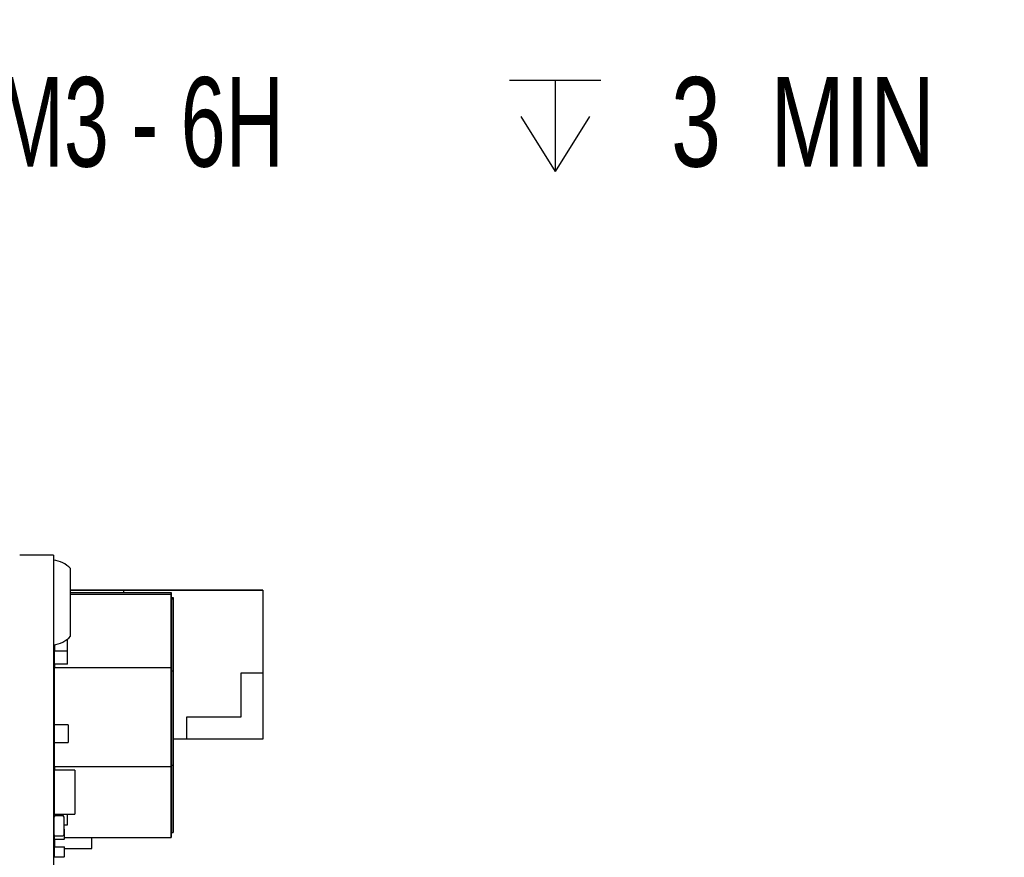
# Paper-space layout 'RJ45 body' of a CAD drawing. Header units: millimetres. Extents: x 5 to 274, y 4 to 211.
# Tile 8 of 21: x 133 to 162, y 117 to 142. Entities that reach past the tile are written whole.
import ezdxf

# ---------------------------------------------------------------- set-up
doc = ezdxf.new("R2010")
doc.units = ezdxf.units.MM
doc.layers.add('DIMENSIONS', color=8, linetype='Continuous')
doc.styles.add('SLDTEXTSTYLE0', font='TXT', dxfattribs={"width": 0.75})
doc.styles.add('SLDTEXTSTYLE3', font='TXT', dxfattribs={"width": 0.675})
doc.dimstyles.new('SLDDIMSTYLE9', dxfattribs={"dimtxt": 2.645833, "dimasz": 3.302, "dimexe": 0, "dimexo": 0.0625, "dimgap": 0.661458, "dimtad": 0, "dimtih": 1, "dimtoh": 1, "dimdec": 6, "dimrnd": 1e-09, "dimzin": 12, "dimdsep": 46, "dimtxsty": 'SLDTEXTSTYLE0', "dimsah": 1, "dimcen": 0, "dimadec": 0, "dimazin": 3, "dimtfac": 1, "dimtofl": 0, "dimtmove": 0, "dimatfit": 3, "dimfxl": 0, "dimfrac": 2, "dimtolj": 1, "dimtzin": 12, "dimarcsym": 0})

# ---------------------------------------------------------------- blocks, each defined once
blk = doc.blocks.new('SW_SYMBOL_HOLE_DEPTH')
at = {"layer": 'DIMENSIONS', "color": 0}
for p, q in [((0, 875), (800, 875)), ((400, 875), (400, 75)), ((100, 555), (400, 75)), ((700, 555), (400, 75))]:
    blk.add_line(p, q, dxfattribs=at)
blk = doc.blocks.new('_D_27')
at = {"layer": 'DIMENSIONS'}
for p, q in [((119.254, 145.023), (127.125, 139.192)), ((127.125, 139.192), (128.281, 139.192))]:
    blk.add_line(p, q, dxfattribs=at)
blk.add_solid([(119.254, 145.023), (121.605, 142.65), (122.21, 143.466)], dxfattribs=at)
at = {"layer": 'DIMENSIONS', "xscale": 0.003379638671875, "yscale": 0.003379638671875, "zscale": 0.003379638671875}
blk.add_blockref('SW_SYMBOL_HOLE_DEPTH', (147.018, 137.457), dxfattribs=at)
at = {"layer": 'DIMENSIONS', "attachment_point": 1}
for s, insert, char_height, style in [('4X M3 - 6H', (128.281, 140.501), 2.6458, 'SLDTEXTSTYLE3'), ('3', (151.794, 140.501), 2.646, 'SLDTEXTSTYLE0'), ('MIN', (154.724, 140.501), 2.6458, 'SLDTEXTSTYLE0')]:
    blk.add_mtext(s, dxfattribs=dict(at, insert=insert, char_height=char_height, style=style))

psp = doc.layouts.new('RJ45 body')

# ---------------------------------------------------------------- linework, layer by layer
at = {"color": 7, "linetype": 'Continuous', "lineweight": 25}
for p, q in [((133.5491738, 126.3718718), (132.5491738, 126.3718718)), ((133.5491738, 126.3718718), (133.5491738, 125.4718718)), ((134.0491738, 123.9718718), (134.0491738, 125.9718718)), ((133.5491738, 125.4718718), (133.5491738, 99.4718718)), ((135.6291765, 125.3323924), (134.0491738, 125.3323923)), ((134.0491738, 125.3323919), (135.6291765, 125.332392)), ((135.6291765, 125.322392), (134.0491738, 125.3223919)), ((134.0491738, 125.2675872), (137.0291793, 125.2675871)), ((134.0491738, 125.2162209), (137.0291792, 125.2162208)), ((139.7291765, 125.3323926), (135.6291765, 125.3323924)), ((135.6291765, 125.3323924), (135.6291765, 125.3323924)), ((135.6291765, 125.332392), (139.7291765, 125.3323921)), ((135.6291765, 125.2675871), (135.6291765, 125.332392)), ((135.6291765, 125.332392), (135.6291765, 125.332392)), ((137.0291792, 125.2162208), (137.029179, 123.0362658)), ((137.0291793, 125.2675871), (137.0291792, 125.2162208)), ((137.0291792, 125.0671636), (137.0291793, 125.1163705)), ((137.0291793, 123.1632317), (137.0291793, 125.2675871)), ((137.0291793, 125.1163705), (137.0791793, 125.1163705)), ((137.0791793, 125.1163705), (137.0791792, 125.0671636)), ((137.0791793, 123.1216121), (137.0791793, 125.1163705)), ((139.7291765, 125.3323921), (139.7291765, 125.3323926)), ((139.7291765, 125.3323921), (139.7291766, 122.8823921)), ((137.029179, 122.9555096), (137.0291792, 125.0671636)), ((137.0791792, 125.0671636), (137.0291792, 125.0671636)), ((137.0791792, 125.0671636), (137.079179, 122.9555096)), ((133.5791766, 123.7249386), (133.5791766, 123.5374601)), ((133.959179, 123.1459923), (133.9591791, 123.8859109)), ((133.5791793, 123.1459923), (133.5791793, 123.5374601)), ((133.9591793, 123.5374601), (133.5791793, 123.5374601)), ((133.959179, 123.1459923), (133.579179, 123.1459923)), ((133.579179, 123.1459923), (133.579179, 123.0362659)), ((137.0291792, 120.2522525), (137.0291793, 123.1632317)), ((137.0791791, 123.17044), (137.0791791, 123.1584501)), ((137.0791791, 123.1198594), (137.0791791, 122.8120471)), ((137.0791792, 120.3330087), (137.0791793, 123.1216121)), ((137.029179, 123.0362658), (133.579179, 123.0362659)), ((133.579179, 121.3533733), (133.579179, 123.0362659)), ((137.029179, 123.0362658), (137.0291789, 120.1252866)), ((137.0291789, 120.1669062), (137.029179, 122.9555096)), ((137.029179, 122.9555096), (137.079179, 122.9555096)), ((137.079179, 122.9555096), (137.0791789, 120.1669062)), ((139.7291766, 122.8823921), (139.0791766, 122.8823921)), ((139.0791766, 122.8823921), (139.0791767, 121.5823921)), ((139.7291766, 122.8823922), (139.7291767, 120.9323922)), ((137.0791792, 121.8683063), (137.0791792, 122.2547109)), ((137.0791792, 121.6803279), (137.0791791, 121.0524735)), ((137.0791791, 121.0761413), (137.0791791, 121.6029293)), ((133.5791791, 120.8293738), (133.5791791, 121.3533733)), ((133.9791783, 121.3533733), (133.5791791, 121.3533733)), ((133.9791783, 121.3533733), (133.9791783, 120.8293738)), ((139.0791767, 121.5823921), (137.4791767, 121.582392)), ((137.4791767, 121.582392), (137.4791767, 120.932392)), ((133.5791789, 120.1252867), (133.579179, 120.8293738)), ((133.5791791, 120.8293738), (133.9791783, 120.8293738)), ((137.0791791, 121.0186348), (137.0791791, 120.3907805)), ((137.0791791, 120.4144482), (137.0791791, 120.9412362)), ((137.4791767, 120.932392), (137.0791791, 120.932392)), ((137.0791791, 120.251991), (137.0791791, 120.907971)), ((137.0791791, 120.8906563), (137.0791791, 120.3317897)), ((139.7291767, 120.9323922), (137.4791767, 120.9323921)), ((137.0291789, 118.1721478), (137.0291789, 120.1669062)), ((137.0291789, 120.1669062), (137.0791789, 120.1669062)), ((137.029179, 118.0722975), (137.0291792, 120.2522525)), ((137.0791789, 120.1669062), (137.0791789, 118.1721478)), ((137.079179, 118.2213547), (137.0791792, 120.3330087)), ((137.079179, 119.7527552), (137.0791791, 120.2795431)), ((137.0791791, 120.3569417), (137.0791791, 119.7290874)), ((137.0791791, 119.5902979), (137.0791791, 120.246278)), ((137.0791791, 120.2289632), (137.0791791, 119.6700966)), ((133.5791789, 120.1252867), (133.5791789, 120.0118737)), ((133.5791789, 120.1252867), (137.0291789, 120.1252866)), ((134.1791779, 120.0118737), (133.5791791, 120.0118737)), ((133.5791791, 118.7118738), (133.5791791, 120.0118737)), ((134.1791779, 120.0118737), (134.1791779, 118.7118738)), ((137.0291789, 120.1252866), (137.0291789, 118.0209312)), ((133.5691785, 119.8521776), (133.5691785, 119.6621776)), ((133.5691785, 119.6621776), (133.5691785, 119.5670391)), ((133.5691785, 119.6621776), (133.5791785, 119.6621776)), ((133.5691785, 119.5670391), (133.5691785, 119.5187793)), ((133.5691785, 119.5670391), (133.5791785, 119.5670391)), ((137.079179, 118.9286048), (137.079179, 119.5845849)), ((137.079179, 119.5672701), (137.079179, 119.0084036)), ((133.5691785, 119.5187793), (133.5791785, 119.5187793)), ((133.5691785, 119.1021433), (133.5691785, 119.0621777)), ((133.5791785, 119.1021433), (133.5691785, 119.1021433)), ((133.5691785, 119.0621776), (133.5691785, 119.0621777)), ((133.5691785, 119.0621777), (133.5791785, 119.0621777)), ((133.5691785, 119.0621776), (133.5691785, 118.8721776)), ((133.5791785, 119.0621776), (133.5691785, 119.0621776)), ((133.5691785, 118.8721776), (133.5691785, 118.651786)), ((133.579179, 118.7118738), (133.579179, 118.6617867)), ((133.5791791, 118.7118738), (134.1791779, 118.7118738)), ((133.9591789, 118.3951596), (133.9591789, 118.7118738)), ((133.5591792, 118.6217869), (133.5591792, 118.1217869)), ((133.5591792, 118.1217868), (133.5591792, 118.6217868)), ((133.6091792, 118.6717869), (133.8091792, 118.6717869)), ((133.8091792, 118.6717868), (133.6091792, 118.6717868)), ((133.8576863, 118.6339136), (133.8576863, 118.6339137)), ((133.8591792, 118.1217868), (133.8591792, 118.6217868)), ((133.8591788, 118.2619585), (133.8691788, 118.2619585)), ((133.8591792, 118.3951596), (133.9591789, 118.3951596)), ((133.8691788, 117.9819585), (133.8691788, 118.2619585)), ((137.0291789, 118.1721478), (137.0791789, 118.1721478)), ((137.0791789, 118.1721478), (137.079179, 118.2213547)), ((133.560672, 118.1096601), (133.560672, 118.10966)), ((133.5691788, 118.0917874), (133.5691788, 117.9819585)), ((133.5791788, 117.9819585), (133.5691788, 117.9819585)), ((133.5791788, 117.9819585), (133.5791788, 117.9719585)), ((133.5791788, 117.9719585), (133.8591788, 117.9719585)), ((133.5791791, 117.9719585), (133.5791791, 117.7519581)), ((133.6091792, 118.0717868), (133.8091792, 118.0717868)), ((133.8591788, 117.9819585), (133.8691788, 117.9819585)), ((133.8591788, 117.9719585), (133.8591788, 117.9819585)), ((133.8691788, 118.0209313), (137.0291789, 118.0209312)), ((134.6791795, 117.6997536), (134.6791795, 118.0209313)), ((137.0291789, 118.0209312), (137.029179, 118.0722975)), ((133.5591792, 117.5017978), (133.5591792, 117.7017978)), ((133.5691788, 117.7419581), (133.5691788, 117.4619581)), ((133.5791788, 117.7419581), (133.5691788, 117.7419581)), ((133.5791788, 117.7519581), (133.8591788, 117.7519581)), ((133.5791788, 117.7419581), (133.5791788, 117.7519581)), ((133.8591788, 117.7419581), (133.8591788, 117.7519581)), ((133.8591788, 117.7419581), (133.8691788, 117.7419581)), ((133.8691788, 117.4619581), (133.8691788, 117.7419581)), ((133.8691788, 117.6997536), (134.6791795, 117.6997536)), ((133.5791788, 117.4619581), (133.5691788, 117.4619581)), ((133.5791788, 117.4619581), (133.5791788, 117.4519581)), ((133.5791788, 117.4519581), (133.8591788, 117.4519581)), ((133.6091792, 117.4517978), (133.6051796, 117.4519581)), ((133.6091792, 117.4517978), (133.8091792, 117.4517978)), ((133.8131789, 117.4519581), (133.8091792, 117.4517978)), ((133.8591788, 117.4619581), (133.8691788, 117.4619581)), ((133.8591788, 117.4519581), (133.8591788, 117.4619581))]:
    psp.add_line(p, q, dxfattribs=at)
at = {"color": 7, "linetype": 'Continuous', "lineweight": 25, "flags": 128}
psp.add_lwpolyline([(133.5591792, 118.1217869), (133.5601399, 118.1120324), (133.560672, 118.1096601)], dxfattribs=at)
at = {"color": 7, "linetype": 'Continuous', "lineweight": 25}
for centre, radius, start, end in [((133.4879263, 125.4743768), 0.75, 41.55407748, 85.31582017), ((133.4879263, 124.4693668), 0.75, 274.68417983, 318.44592252), ((133.5791785, 119.8521777), 0.01, 90, 180), ((133.5791785, 119.8521776), 0.01, 90, 180), ((133.5791785, 119.1021433), 0.01, 90, 180), ((133.5791785, 119.1021433), 0.01, 90, 180), ((133.5791785, 118.8721776), 0.01, 180, 270), ((133.6091792, 118.6217869), 0.05, 90, 179.9999975), ((133.6091792, 118.6217868), 0.05, 90, 179.9999975), ((133.8091792, 118.6217869), 0.05, 14.03626511, 90), ((133.8091792, 118.6217868), 0.05, 0.0000025, 90), ((133.6091792, 118.1217868), 0.05, 179.9999975, 270), ((133.8091792, 118.1217868), 0.05, 270, 0.0000025), ((133.8591788, 118.2619585), 0.01, 0, 90), ((133.8591788, 118.2619585), 0.01, 0, 90), ((133.5791788, 117.9819585), 0.01, 180, 270), ((133.8591788, 117.9819585), 0.01, 270, 0), ((133.6091792, 117.7017978), 0.05, 143.13086103, 179.9999975), ((133.6091792, 117.7017979), 0.05, 143.13086103, 179.9999975), ((133.5791788, 117.7419581), 0.01, 90, 180), ((133.5791788, 117.7419581), 0.01, 90, 180), ((133.8591788, 117.7419581), 0.01, 0, 90), ((133.8591788, 117.7419581), 0.01, 0, 90), ((133.6091792, 117.5017978), 0.05, 179.9999975, 216.86915566), ((133.5791788, 117.4619581), 0.01, 180, 270), ((133.8591788, 117.4619581), 0.01, 270, 0)]:
    psp.add_arc(centre, radius, start, end, dxfattribs=at)
for points, knots in [([(137.0791791, 123.8887507), (137.0791791, 123.8890204), (137.0791791, 123.8903688), (137.0791791, 123.8927198), (137.0791791, 123.8957119), (137.0791791, 123.8985555), (137.0791791, 123.9012517), (137.0791791, 123.9038), (137.0791791, 123.9062004), (137.0791791, 123.9084531), (137.0791791, 123.9105581), (137.0791791, 123.912516), (137.0791791, 123.914327), (137.0791791, 123.9159918), (137.0791791, 123.9175111), (137.0791791, 123.9188855), (137.0791791, 123.9201159), (137.0791791, 123.9212032), (137.0791791, 123.9221484), (137.0791791, 123.9229525), (137.0791791, 123.9236167), (137.0791791, 123.924142), (137.0791791, 123.9245298), (137.0791791, 123.9247812), (137.0791791, 123.9248975), (137.0791791, 123.92488), (137.0791791, 123.9247301), (137.0791791, 123.924449), (137.0791791, 123.9240382), (137.0791791, 123.9234991), (137.0791791, 123.9226109), (137.0791791, 123.9214714), (137.0791791, 123.9200864), (137.0791791, 123.9189263), (137.0791791, 123.9176461), (137.0791791, 123.9162474), (137.0791791, 123.9147313), (137.0791791, 123.9130994), (137.0791791, 123.9113528), (137.0791791, 123.9094931), (137.0791791, 123.9075214), (137.0791791, 123.9054391), (137.0791791, 123.9032475), (137.0791791, 123.9009478), (137.0791791, 123.8985413), (137.0791791, 123.8951919), (137.0791791, 123.8916335), (137.0791791, 123.8878714), (137.0791791, 123.8849491), (137.0791791, 123.8819271), (137.0791791, 123.8788067), (137.0791791, 123.8755889), (137.0791791, 123.8722748), (137.0791791, 123.8688655), (137.0791791, 123.865362), (137.0791791, 123.8605665), (137.0791791, 123.8555867), (137.0791791, 123.8504271), (137.0791791, 123.8464685), (137.0791791, 123.8424219), (137.0791791, 123.8382883), (137.0791791, 123.8340686), (137.0791791, 123.8297638), (137.0791791, 123.8239117), (137.0791791, 123.8178927), (137.0791791, 123.8117119), (137.0791791, 123.806994), (137.0791791, 123.7998089), (137.0791791, 123.7940017), (137.0791791, 123.7898535)], [0, 0, 0, 0, 0.0034841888, 0.0174215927, 0.0313589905, 0.0452963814, 0.0592337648, 0.0731711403, 0.0871085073, 0.1010458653, 0.1149832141, 0.1289205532, 0.1428578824, 0.1567952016, 0.1707325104, 0.1846698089, 0.1986070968, 0.2125443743, 0.2264816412, 0.2404188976, 0.2543561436, 0.2682933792, 0.2822306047, 0.29616782, 0.3101050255, 0.3240422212, 0.3379794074, 0.3519165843, 0.3658537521, 0.379790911, 0.3937280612, 0.4216049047, 0.4355420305, 0.4494791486, 0.4634162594, 0.477353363, 0.4912904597, 0.5052275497, 0.5191646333, 0.5331017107, 0.5470387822, 0.560975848, 0.5749129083, 0.5888499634, 0.6027870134, 0.6167240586, 0.6446001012, 0.6585371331, 0.672474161, 0.686411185, 0.7003482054, 0.7142852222, 0.7282222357, 0.7421592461, 0.7560962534, 0.7700332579, 0.7979089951, 0.8118459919, 0.8257829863, 0.8397199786, 0.8536569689, 0.8675939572, 0.8815309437, 0.8954679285, 0.9233435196, 0.9372804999, 0.9512174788, 0.9651544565, 1, 1, 1, 1]), ([(137.0791791, 122.3847286), (137.0791791, 122.3853343), (137.0791791, 122.3883628), (137.0791791, 122.4011209), (137.0791791, 122.4232091), (137.0791791, 122.448081), (137.0791791, 122.4731622), (137.0791791, 122.4933846), (137.0791791, 122.5188301), (137.0791791, 122.5393131), (137.0791791, 122.5650516), (137.0791791, 122.5857446), (137.0791791, 122.61172), (137.0791791, 122.632583), (137.0791791, 122.6587498), (137.0791791, 122.67975), (137.0791791, 122.7060706), (137.0791791, 122.7271803), (137.0791791, 122.7536225), (137.0791791, 122.7801165), (137.0791791, 122.8066666), (137.0791791, 122.8332499), (137.0791791, 122.8598634), (137.0791791, 122.8865057), (137.0791791, 122.9131614), (137.0791791, 122.9398277), (137.0791791, 122.9664971), (137.0791791, 122.9931605), (137.0791791, 123.0144841), (137.0791791, 123.0411205), (137.0791791, 123.0677359), (137.0791791, 123.094311), (137.0791791, 123.1208461), (137.0791791, 123.1473378), (137.0791791, 123.1737575), (137.0791791, 123.2001118), (137.0791791, 123.2263964), (137.0791791, 123.2525712), (137.0791791, 123.2786496), (137.0791791, 123.3046265), (137.0791791, 123.3304468), (137.0791791, 123.3561324), (137.0791791, 123.3816764), (137.0791791, 123.4070052), (137.0791791, 123.4321506), (137.0791791, 123.4521131), (137.0791791, 123.4768477), (137.0791791, 123.5013534), (137.0791791, 123.5255156), (137.0791791, 123.5493882), (137.0791791, 123.5682443), (137.0791791, 123.5914743), (137.0791791, 123.6097746), (137.0791791, 123.6322529), (137.0791791, 123.6499048), (137.0791791, 123.67151), (137.0791791, 123.6926376), (137.0791791, 123.7130643), (137.0791791, 123.7329164), (137.0791791, 123.7483228), (137.0791791, 123.7669343), (137.0791791, 123.7812916), (137.0791791, 123.7985224), (137.0791791, 123.8117211), (137.0791791, 123.8274396), (137.0791791, 123.8393853), (137.0791791, 123.8534678), (137.0791791, 123.8698883), (137.0791791, 123.88159), (137.0791791, 123.8887507)], [0, 0, 0, 0, 0.0011815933, 0.0059080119, 0.0248163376, 0.0437242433, 0.053177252, 0.0720846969, 0.0815376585, 0.1004447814, 0.1098977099, 0.1288046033, 0.1382575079, 0.1571642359, 0.1666171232, 0.1855237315, 0.1949766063, 0.2138831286, 0.2233359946, 0.2422424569, 0.2611488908, 0.2706017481, 0.2895081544, 0.3084145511, 0.3178674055, 0.3367737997, 0.3556801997, 0.3651330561, 0.3840394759, 0.3934923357, 0.4123987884, 0.4313052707, 0.44075814, 0.459664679, 0.4785712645, 0.4880241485, 0.5069308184, 0.5258375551, 0.5352904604, 0.5541973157, 0.5731042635, 0.5825571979, 0.6014643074, 0.6203715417, 0.6298245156, 0.6487319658, 0.6581849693, 0.6770926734, 0.6960005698, 0.7054536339, 0.7243618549, 0.7338149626, 0.7527235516, 0.7621767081, 0.7810857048, 0.7905389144, 0.8094483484, 0.8283580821, 0.8378113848, 0.8567215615, 0.8661749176, 0.8850855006, 0.8945389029, 0.9134498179, 0.9229032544, 0.9418143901, 0.9512678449, 0.9701790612, 1, 1, 1, 1]), ([(137.0791791, 123.7898535), (137.0791791, 123.7894339), (137.0791791, 123.7873361), (137.0791791, 123.7835202), (137.0791791, 123.7783594), (137.0791791, 123.7713785), (137.0791791, 123.7642509), (137.0791791, 123.7569807), (137.0791791, 123.7514578), (137.0791791, 123.7458652), (137.0791791, 123.7383169), (137.0791791, 123.7306328), (137.0791791, 123.7228173), (137.0791791, 123.7168909), (137.0791791, 123.7109006), (137.0791791, 123.7048472), (137.0791791, 123.696693), (137.0791791, 123.6884161), (137.0791791, 123.6800209), (137.0791791, 123.6736663), (137.0791791, 123.6672542), (137.0791791, 123.6586294), (137.0791791, 123.6498932), (137.0791791, 123.6410502), (137.0791791, 123.6343655), (137.0791791, 123.6253835), (137.0791791, 123.6162999), (137.0791791, 123.6071194), (137.0791791, 123.6001865), (137.0791791, 123.5908803), (137.0791791, 123.5814824), (137.0791791, 123.5719977), (137.0791791, 123.5648418), (137.0791791, 123.555245), (137.0791791, 123.5455669), (137.0791791, 123.5358124), (137.0791791, 123.5284593), (137.0791791, 123.5186067), (137.0791791, 123.5086832), (137.0791791, 123.4986939), (137.0791791, 123.488662), (137.0791791, 123.4785677), (137.0791791, 123.4684163), (137.0791791, 123.4607751), (137.0791791, 123.4505512), (137.0791791, 123.4402757), (137.0791791, 123.4299537), (137.0791791, 123.4196018), (137.0791791, 123.4092069), (137.0791791, 123.398774), (137.0791791, 123.3883169), (137.0791791, 123.3778251), (137.0791791, 123.3646732), (137.0791791, 123.3541232), (137.0791791, 123.3435497), (137.0791791, 123.3329614), (137.0791791, 123.3223526), (137.0791791, 123.3090718), (137.0791791, 123.2984325), (137.0791791, 123.287783), (137.0791791, 123.2771277), (137.0791791, 123.266465), (137.0791791, 123.2531326), (137.0791791, 123.2424647), (137.0791791, 123.2291321), (137.0791791, 123.2184688), (137.0791791, 123.2051483), (137.0791791, 123.1900142), (137.0791791, 123.1775704), (137.0791791, 123.17044)], [0, 0, 0, 0, 0.0028756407, 0.0143784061, 0.0258811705, 0.0373839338, 0.0603907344, 0.0718934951, 0.0833962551, 0.0948990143, 0.1064017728, 0.1294085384, 0.1409112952, 0.1524140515, 0.1639168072, 0.1754195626, 0.1869223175, 0.2099290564, 0.2214318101, 0.2329345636, 0.2444373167, 0.2559400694, 0.2789467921, 0.290449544, 0.3019522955, 0.3134550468, 0.3364617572, 0.3479645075, 0.3594672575, 0.3709700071, 0.3939767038, 0.4054794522, 0.4169822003, 0.4284849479, 0.4514916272, 0.4629943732, 0.4744971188, 0.4859998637, 0.5090065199, 0.5205092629, 0.532012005, 0.5550186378, 0.5665213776, 0.5780241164, 0.5895268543, 0.6125334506, 0.6240361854, 0.6355389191, 0.6585454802, 0.6700482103, 0.6815509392, 0.7045574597, 0.7160601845, 0.7390666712, 0.7505693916, 0.7620721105, 0.785078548, 0.796581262, 0.8195876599, 0.8310903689, 0.842593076, 0.865599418, 0.8771021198, 0.9001084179, 0.9116111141, 0.9346173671, 0.9461200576, 0.9691262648, 1, 1, 1, 1]), ([(137.0791791, 123.1584501), (137.0791791, 123.1591092), (137.0791791, 123.1624051), (137.0791791, 123.1709883), (137.0791791, 123.1842335), (137.0791791, 123.1975202), (137.0791791, 123.208166), (137.0791791, 123.218821), (137.0791791, 123.2294867), (137.0791791, 123.2428215), (137.0791791, 123.253489), (137.0791791, 123.2641474), (137.0791791, 123.2747979), (137.0791791, 123.2854333), (137.0791791, 123.2986978), (137.0791791, 123.3092828), (137.0791791, 123.3198321), (137.0791791, 123.3303553), (137.0791791, 123.3408362), (137.0791791, 123.3512646), (137.0791791, 123.3616556), (137.0791791, 123.3719868), (137.0791791, 123.3822469), (137.0791791, 123.3924569), (137.0791791, 123.4025873), (137.0791791, 123.4126255), (137.0791791, 123.4225989), (137.0791791, 123.4324697), (137.0791791, 123.4422233), (137.0791791, 123.4518946), (137.0791791, 123.4614362), (137.0791791, 123.4708302), (137.0791791, 123.4777979), (137.0791791, 123.4869793), (137.0791791, 123.4959886), (137.0791791, 123.504803), (137.0791791, 123.511311), (137.0791791, 123.5177109), (137.0791791, 123.5260926), (137.0791791, 123.5342346), (137.0791791, 123.5421068), (137.0791791, 123.5478689), (137.0791791, 123.5534819), (137.0791791, 123.5589379), (137.0791791, 123.5642287), (137.0791791, 123.5710525), (137.0791791, 123.5775135), (137.0791791, 123.5835726), (137.0791791, 123.5879074), (137.0791791, 123.5920243), (137.0791791, 123.5959145), (137.0791791, 123.5995694), (137.0791791, 123.6029808), (137.0791791, 123.6071947), (137.0791791, 123.610892), (137.0791791, 123.6140449), (137.0791791, 123.6161332), (137.0791791, 123.6179414), (137.0791791, 123.6194667), (137.0791791, 123.6207075), (137.0791791, 123.6219818), (137.0791791, 123.6226862), (137.0791791, 123.622829), (137.0791791, 123.6226597), (137.0791791, 123.6222183), (137.0791791, 123.6212765), (137.0791791, 123.6198032), (137.0791791, 123.6171528), (137.0791791, 123.6148273), (137.0791791, 123.61317)], [0, 0, 0, 0, 0.0029500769, 0.0147507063, 0.0383540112, 0.0619572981, 0.0737579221, 0.0855585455, 0.1091618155, 0.1209624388, 0.1445657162, 0.1563663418, 0.1681669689, 0.1917702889, 0.2035709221, 0.2271743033, 0.2389749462, 0.2507755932, 0.2743791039, 0.2861797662, 0.2979804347, 0.3215841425, 0.3333848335, 0.3451855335, 0.3687895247, 0.3805902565, 0.3923910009, 0.4159953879, 0.4277961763, 0.4395969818, 0.4632019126, 0.4750027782, 0.486803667, 0.4986045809, 0.5222104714, 0.5340114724, 0.5458125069, 0.5576135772, 0.5694146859, 0.5930222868, 0.6048235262, 0.6166248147, 0.6284261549, 0.6402275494, 0.6520290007, 0.663830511, 0.6874415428, 0.69924324, 0.711045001, 0.7228468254, 0.7346487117, 0.7464506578, 0.7582526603, 0.7700547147, 0.7936699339, 0.8054721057, 0.8172743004, 0.8290765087, 0.8408787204, 0.8526809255, 0.8644831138, 0.8880986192, 0.8999006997, 0.9117027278, 0.9235046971, 0.9353066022, 0.9589194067, 0.9707210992, 1, 1, 1, 1]), ([(137.0791791, 123.61317), (137.0791791, 123.6129892), (137.0791791, 123.6120854), (137.0791791, 123.609558), (137.0791791, 123.6050938), (137.0791791, 123.598815), (137.0791791, 123.5916553), (137.0791791, 123.5849899), (137.0791791, 123.5778348), (137.0791791, 123.5702047), (137.0791791, 123.5619909), (137.0791791, 123.553378), (137.0791791, 123.544382), (137.0791791, 123.5349243), (137.0791791, 123.5251558), (137.0791791, 123.5150903), (137.0791791, 123.5025874), (137.0791791, 123.4897046), (137.0791791, 123.4786861), (137.0791791, 123.4674789), (137.0791791, 123.4560919), (137.0791791, 123.4421716), (137.0791791, 123.4280226), (137.0791791, 123.4136693), (137.0791791, 123.399133), (137.0791791, 123.3844329), (137.0791791, 123.3695858), (137.0791791, 123.3546069), (137.0791791, 123.3395096), (137.0791791, 123.3243059), (137.0791791, 123.3090065), (137.0791791, 123.2936209), (137.0791791, 123.2781579), (137.0791791, 123.2626252), (137.0791791, 123.2470298), (137.0791791, 123.2313781), (137.0791791, 123.2104411), (137.0791791, 123.1894125), (137.0791791, 123.1683135), (137.0791791, 123.1524579), (137.0791791, 123.1365743), (137.0791791, 123.1206661), (137.0791791, 123.1047367), (137.0791791, 123.0834728), (137.0791791, 123.0621775), (137.0791791, 123.0408635), (137.0791791, 123.0248709), (137.0791791, 123.0088734), (137.0791791, 122.9928732), (137.0791791, 122.9715388), (137.0791791, 122.9502071), (137.0791791, 122.9288888), (137.0791791, 122.9129087), (137.0791791, 122.8969391), (137.0791791, 122.8809823), (137.0791791, 122.859726), (137.0791791, 122.8385033), (137.0791791, 122.8173255), (137.0791791, 122.8014669), (137.0791791, 122.7856354), (137.0791791, 122.7698338), (137.0791791, 122.7488082), (137.0791791, 122.7278532), (137.0791791, 122.7069844), (137.0791791, 122.6913797), (137.0791791, 122.6758249), (137.0791791, 122.6603269), (137.0791791, 122.6371324), (137.0791791, 122.6192778), (137.0791791, 122.6065174)], [0, 0, 0, 0, 0.001782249, 0.0089120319, 0.0231766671, 0.0374412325, 0.0517056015, 0.0659696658, 0.0730993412, 0.0873628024, 0.1016258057, 0.1087553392, 0.1230176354, 0.1372794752, 0.1444088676, 0.1586700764, 0.1729309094, 0.1871914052, 0.2014516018, 0.2085808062, 0.2228406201, 0.2371002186, 0.2513596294, 0.2656188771, 0.2798779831, 0.2941369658, 0.3083958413, 0.3226546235, 0.3369133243, 0.3511719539, 0.3654305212, 0.3796890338, 0.3939474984, 0.4082059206, 0.4224643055, 0.4367226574, 0.4509809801, 0.4794999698, 0.4937582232, 0.5080164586, 0.522274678, 0.5365328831, 0.5507910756, 0.565049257, 0.593567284, 0.6078254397, 0.622083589, 0.636341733, 0.6505998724, 0.6648580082, 0.6933757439, 0.7076338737, 0.7218920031, 0.7361501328, 0.7504082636, 0.7646663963, 0.793184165, 0.8074423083, 0.8217004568, 0.8359586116, 0.8502167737, 0.8644749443, 0.8929930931, 0.9072512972, 0.9215095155, 0.93576775, 0.9500260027, 0.9642842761, 1, 1, 1, 1]), ([(137.0791791, 122.1811678), (137.0791791, 122.1815903), (137.0791791, 122.183703), (137.0791791, 122.1893178), (137.0791791, 122.196515), (137.0791791, 122.2039581), (137.0791791, 122.2115508), (137.0791791, 122.2193514), (137.0791791, 122.2273282), (137.0791791, 122.2354146), (137.0791791, 122.2436544), (137.0791791, 122.2541202), (137.0791791, 122.2626179), (137.0791791, 122.2733773), (137.0791791, 122.2842665), (137.0791791, 122.2953098), (137.0791791, 122.3064566), (137.0791791, 122.3177021), (137.0791791, 122.3290667), (137.0791791, 122.3405124), (137.0791791, 122.352036), (137.0791791, 122.3659784), (137.0791791, 122.3800258), (137.0791791, 122.3918129), (137.0791791, 122.4036564), (137.0791791, 122.4155544), (137.0791791, 122.4299133), (137.0791791, 122.4443483), (137.0791791, 122.4588548), (137.0791791, 122.4734286), (137.0791791, 122.488066), (137.0791791, 122.5027635), (137.0791791, 122.5175182), (137.0791791, 122.5323272), (137.0791791, 122.547188), (137.0791791, 122.5620983), (137.0791791, 122.5770558), (137.0791791, 122.5920587), (137.0791791, 122.6071051), (137.0791791, 122.6221933), (137.0791791, 122.6373219), (137.0791791, 122.6524893), (137.0791791, 122.6676944), (137.0791791, 122.6829357), (137.0791791, 122.6982121), (137.0791791, 122.7135227), (137.0791791, 122.7288663), (137.0791791, 122.744242), (137.0791791, 122.7647846), (137.0791791, 122.7853883), (137.0791791, 122.8060493), (137.0791791, 122.8215729), (137.0791791, 122.8371239), (137.0791791, 122.8527016), (137.0791791, 122.8683053), (137.0791791, 122.8839344), (137.0791791, 122.8995883), (137.0791791, 122.9152664), (137.0791791, 122.930968), (137.0791791, 122.9466927), (137.0791791, 122.9624396), (137.0791791, 122.9782084), (137.0791791, 122.9992618), (137.0791791, 123.0203566), (137.0791791, 123.0414892), (137.0791791, 123.0573569), (137.0791791, 123.0732426), (137.0791791, 123.0940654), (137.0791791, 123.1096177), (137.0791791, 123.1198594)], [0, 0, 0, 0, 0.0019514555, 0.0097578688, 0.0253736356, 0.0331798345, 0.0409859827, 0.0566000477, 0.0644060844, 0.0722120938, 0.0878252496, 0.0956311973, 0.1112439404, 0.1190498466, 0.1346623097, 0.150274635, 0.1580804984, 0.1736926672, 0.1893047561, 0.1971105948, 0.2127225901, 0.2283345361, 0.243946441, 0.2595583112, 0.2673641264, 0.2829759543, 0.298587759, 0.3141995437, 0.3298113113, 0.3454230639, 0.3610348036, 0.3766465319, 0.3922582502, 0.4078699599, 0.4234816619, 0.4390933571, 0.4547050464, 0.4703167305, 0.48592841, 0.5015400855, 0.5171517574, 0.5327634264, 0.5483750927, 0.5639867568, 0.579598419, 0.5952100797, 0.6108217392, 0.6264333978, 0.6420450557, 0.6732689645, 0.6888806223, 0.7044922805, 0.7201039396, 0.7357155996, 0.751327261, 0.7669389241, 0.782550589, 0.7981622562, 0.8137739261, 0.8293855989, 0.8449972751, 0.8606089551, 0.8762206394, 0.9074448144, 0.9230565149, 0.938668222, 0.9542799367, 0.9698916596, 1, 1, 1, 1]), ([(137.0791791, 122.8120471), (137.0791791, 122.8113928), (137.0791791, 122.8081217), (137.0791791, 122.7943884), (137.0791791, 122.7761048), (137.0791791, 122.7552518), (137.0791791, 122.739634), (137.0791791, 122.7240391), (137.0791791, 122.7084682), (137.0791791, 122.6929222), (137.0791791, 122.6774024), (137.0791791, 122.6619097), (137.0791791, 122.6464455), (137.0791791, 122.6310109), (137.0791791, 122.6156071), (137.0791791, 122.6002356), (137.0791791, 122.5848977), (137.0791791, 122.5695949), (137.0791791, 122.5543286), (137.0791791, 122.5391003), (137.0791791, 122.5239118), (137.0791791, 122.5087647), (137.0791791, 122.4936607), (137.0791791, 122.4786017), (137.0791791, 122.4635895), (137.0791791, 122.4486263), (137.0791791, 122.4361994), (137.0791791, 122.4238057), (137.0791791, 122.4114459), (137.0791791, 122.3966706), (137.0791791, 122.3819542), (137.0791791, 122.3672993), (137.0791791, 122.3551402), (137.0791791, 122.343023), (137.0791791, 122.3309482), (137.0791791, 122.3165297), (137.0791791, 122.304576), (137.0791791, 122.2926706), (137.0791791, 122.2808146), (137.0791791, 122.2666696), (137.0791791, 122.2549537), (137.0791791, 122.2432937), (137.0791791, 122.2316909), (137.0791791, 122.2201674), (137.0791791, 122.2087062), (137.0791791, 122.1973083), (137.0791791, 122.1859987), (137.0791791, 122.1747582), (137.0791791, 122.1658221), (137.0791791, 122.1547255), (137.0791791, 122.1437038), (137.0791791, 122.1327864), (137.0791791, 122.1219507), (137.0791791, 122.1133486), (137.0791791, 122.102683), (137.0791791, 122.0921057), (137.0791791, 122.0816516), (137.0791791, 122.0712937), (137.0791791, 122.0630859), (137.0791791, 122.0529284), (137.0791791, 122.0448857), (137.0791791, 122.034941), (137.0791791, 122.0270737), (137.0791791, 122.0173548), (137.0791791, 122.0096737), (137.0791791, 122.000194), (137.0791791, 121.9927124), (137.0791791, 121.9812979), (137.0791791, 121.9737931), (137.0791791, 121.968083)], [0, 0, 0, 0, 0.0020932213, 0.0104661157, 0.0439582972, 0.0607041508, 0.0774500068, 0.0941958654, 0.1109417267, 0.1276875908, 0.1444334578, 0.1611793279, 0.1779252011, 0.1946710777, 0.2114169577, 0.2281628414, 0.2449087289, 0.2616546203, 0.2784005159, 0.2951464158, 0.3118923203, 0.3286382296, 0.3453841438, 0.3621300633, 0.3788759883, 0.395621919, 0.4123678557, 0.420740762, 0.4374867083, 0.4542326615, 0.4709786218, 0.4877245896, 0.5044705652, 0.5128434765, 0.5295894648, 0.5463354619, 0.5630814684, 0.5714543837, 0.5882004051, 0.6049464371, 0.6216924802, 0.6300654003, 0.6468114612, 0.6635575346, 0.6719304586, 0.6886765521, 0.7054226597, 0.7137955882, 0.7305417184, 0.7389146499, 0.7556608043, 0.7724069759, 0.7807799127, 0.7975261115, 0.8058990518, 0.8226452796, 0.8393915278, 0.8477644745, 0.8645107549, 0.8728837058, 0.8896300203, 0.8980029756, 0.9147493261, 0.9231222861, 0.9398686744, 0.9482416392, 0.9649880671, 0.9733610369, 1, 1, 1, 1]), ([(137.0791791, 122.6065174), (137.0791791, 122.605883), (137.0791791, 122.6027113), (137.0791791, 122.58941), (137.0791791, 122.5667373), (137.0791791, 122.541806), (137.0791791, 122.5170893), (137.0791791, 122.4974939), (137.0791791, 122.4732451), (137.0791791, 122.4540489), (137.0791791, 122.4350762), (137.0791791, 122.4162577), (137.0791791, 122.3976794), (137.0791791, 122.3793644), (137.0791791, 122.3612315), (137.0791791, 122.3433814), (137.0791791, 122.3258412), (137.0791791, 122.312847), (137.0791791, 122.2957436), (137.0791791, 122.2789864), (137.0791791, 122.262608), (137.0791791, 122.246491), (137.0791791, 122.2307809), (137.0791791, 122.215515), (137.0791791, 122.2042965), (137.0791791, 122.1933174), (137.0791791, 122.1790101), (137.0791791, 122.1652192), (137.0791791, 122.1519909), (137.0791791, 122.1423615), (137.0791791, 122.1330345), (137.0791791, 122.1210164), (137.0791791, 122.109648), (137.0791791, 122.0989822), (137.0791791, 122.0913459), (137.0791791, 122.0840846), (137.0791791, 122.0772104), (137.0791791, 122.0707357), (137.0791791, 122.0626505), (137.0791791, 122.0554108), (137.0791791, 122.0490649), (137.0791791, 122.044762), (137.0791791, 122.0409246), (137.0791791, 122.0375616), (137.0791791, 122.0346804), (137.0791791, 122.0322879), (137.0791791, 122.0297561), (137.0791791, 122.0282212), (137.0791791, 122.0276926), (137.0791791, 122.0277984), (137.0791791, 122.0284051), (137.0791791, 122.0295098), (137.0791791, 122.0316411), (137.0791791, 122.0347502), (137.0791791, 122.0388055), (137.0791791, 122.0423103), (137.0791791, 122.046269), (137.0791791, 122.0521384), (137.0791791, 122.0588723), (137.0791791, 122.0664183), (137.0791791, 122.0744887), (137.0791791, 122.0833217), (137.0791791, 122.0928608), (137.0791791, 122.1028536), (137.0791791, 122.1135036), (137.0791791, 122.1275663), (137.0791791, 122.1394076), (137.0791791, 122.1579369), (137.0791791, 122.1712083), (137.0791791, 122.1811678)], [0, 0, 0, 0, 0.00147676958, 0.00738388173, 0.0310145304, 0.05464525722, 0.0664597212, 0.09009058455, 0.10190506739, 0.12553609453, 0.13735060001, 0.149165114, 0.17279641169, 0.18461095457, 0.19642550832, 0.22005715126, 0.23187174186, 0.24368634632, 0.25550096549, 0.27913317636, 0.29094784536, 0.30276253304, 0.32639533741, 0.33821008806, 0.35002486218, 0.36183966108, 0.37365448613, 0.39728847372, 0.4091033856, 0.42091832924, 0.43273330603, 0.4445483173, 0.46818388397, 0.47999900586, 0.49181416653, 0.50362936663, 0.51544460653, 0.52725988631, 0.53907520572, 0.56271327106, 0.57452870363, 0.58634417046, 0.59815966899, 0.60997519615, 0.62179074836, 0.63360632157, 0.6454219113, 0.669061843, 0.6808774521, 0.69269305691, 0.70450865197, 0.71632423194, 0.72813979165, 0.7517790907, 0.76359456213, 0.77540999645, 0.78722539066, 0.79904074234, 0.82267817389, 0.83449338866, 0.8463085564, 0.86994449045, 0.88175951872, 0.89357450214, 0.91720899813, 0.92902385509, 0.95265738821, 0.96447213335, 1, 1, 1, 1]), ([(137.0791791, 121.968083), (137.0791791, 121.9676386), (137.0791791, 121.9654165), (137.0791791, 121.9561347), (137.0791791, 121.9440058), (137.0791791, 121.9271297), (137.0791791, 121.9107094), (137.0791791, 121.8949237), (137.0791791, 121.8796335), (137.0791791, 121.8648469), (137.0791791, 121.8507588), (137.0791791, 121.8372149), (137.0791791, 121.8242235), (137.0791791, 121.8119965), (137.0791791, 121.8003634), (137.0791791, 121.7915388), (137.0791791, 121.7811316), (137.0791791, 121.7733114), (137.0791791, 121.764189), (137.0791791, 121.7557275), (137.0791791, 121.7481732), (137.0791791, 121.7413176), (137.0791791, 121.7363983), (137.0791791, 121.730973), (137.0791791, 121.7272174), (137.0791791, 121.723269), (137.0791791, 121.7207119), (137.0791791, 121.7182805), (137.0791791, 121.7166186), (137.0791791, 121.7159958), (137.0791791, 121.7161589), (137.0791791, 121.7169201), (137.0791791, 121.7186631), (137.0791791, 121.7206914), (137.0791791, 121.7240176), (137.0791791, 121.7273107), (137.0791791, 121.7322112), (137.0791791, 121.737893), (137.0791791, 121.7446038), (137.0791791, 121.7520732), (137.0791791, 121.7586511), (137.0791791, 121.7676089), (137.0791791, 121.7772949), (137.0791791, 121.7879251), (137.0791791, 121.7992409), (137.0791791, 121.8088344), (137.0791791, 121.821477), (137.0791791, 121.8347599), (137.0791791, 121.8516813), (137.0791791, 121.8665663), (137.0791791, 121.8820109), (137.0791791, 121.8980041), (137.0791791, 121.9180289), (137.0791791, 121.935375), (137.0791791, 121.9531875), (137.0791791, 121.9714557), (137.0791791, 121.9940639), (137.0791791, 122.0173192), (137.0791791, 122.0411831), (137.0791791, 122.0656189), (137.0791791, 122.0905914), (137.0791791, 122.1160669), (137.0791791, 122.1420135), (137.0791791, 122.168401), (137.0791791, 122.1952004), (137.0791791, 122.2223854), (137.0791791, 122.2499281), (137.0791791, 122.2778131), (137.0791791, 122.3223245), (137.0791791, 122.358342), (137.0791791, 122.3847286)], [0, 0, 0, 0, 0.0010764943, 0.005382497, 0.022608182, 0.0312203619, 0.0484461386, 0.0656719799, 0.0742841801, 0.0915101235, 0.1087361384, 0.117348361, 0.1345744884, 0.1518006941, 0.1604129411, 0.1776392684, 0.1862515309, 0.203477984, 0.2120902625, 0.229316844, 0.2465435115, 0.2551558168, 0.2723826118, 0.2809949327, 0.2982218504, 0.3068341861, 0.3240612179, 0.332673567, 0.3499006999, 0.3671278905, 0.3757402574, 0.3929675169, 0.4015798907, 0.4188071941, 0.4274195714, 0.4446468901, 0.4532592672, 0.47048657, 0.4877138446, 0.4963262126, 0.5135534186, 0.5221657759, 0.5393928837, 0.556619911, 0.565232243, 0.5824591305, 0.5910714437, 0.608298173, 0.6255247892, 0.6427512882, 0.651363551, 0.6685898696, 0.685816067, 0.7030421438, 0.711654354, 0.7288802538, 0.7461060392, 0.7633317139, 0.7805572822, 0.7977827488, 0.8150081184, 0.8322333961, 0.8494585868, 0.8666836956, 0.8839087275, 0.901133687, 0.918358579, 0.9355834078, 0.9528081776, 1, 1, 1, 1]), ([(137.0791791, 120.3317897), (137.0791791, 120.3266319), (137.0791791, 120.3174553), (137.0791791, 120.2989243), (137.0791791, 120.2741321), (137.0791791, 120.2562537), (137.0791791, 120.2443239)], [0, 0, 0, 0, 0.1401693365, 0.2493849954, 0.4991360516, 1, 1, 1, 1]), ([(137.0791791, 120.2443239), (137.0791791, 120.2285163), (137.0791791, 120.2106685), (137.0791791, 120.2041941), (137.0791791, 120.2047931), (137.0791791, 120.2064923), (137.0791791, 120.2111247), (137.0791791, 120.2260823), (137.0791791, 120.2406486), (137.0791791, 120.251991)], [0, 0, 0, 0, 0.4988367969, 0.5632177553, 0.5919864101, 0.6200337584, 0.6791032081, 0.7501276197, 1, 1, 1, 1]), ([(137.0791791, 119.6700966), (137.0791791, 119.6649388), (137.0791791, 119.6557622), (137.0791791, 119.6372312), (137.0791791, 119.612439), (137.0791791, 119.5945606), (137.0791791, 119.5826308)], [0, 0, 0, 0, 0.1401693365, 0.2493849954, 0.4991360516, 1, 1, 1, 1]), ([(137.0791791, 119.5826308), (137.0791791, 119.5668232), (137.0791791, 119.5489754), (137.0791791, 119.542501), (137.0791791, 119.5431), (137.0791791, 119.5447992), (137.0791791, 119.5494316), (137.0791791, 119.5643892), (137.0791791, 119.5789555), (137.0791791, 119.5902979)], [0, 0, 0, 0, 0.4988367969, 0.5632177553, 0.59198641, 0.6200337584, 0.6791032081, 0.7501276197, 1, 1, 1, 1]), ([(137.079179, 119.0084036), (137.079179, 119.0032458), (137.079179, 118.9940692), (137.079179, 118.9755381), (137.079179, 118.950746), (137.079179, 118.9328675), (137.079179, 118.9209377)], [0, 0, 0, 0, 0.1401693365, 0.2493849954, 0.4991360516, 1, 1, 1, 1]), ([(137.079179, 118.9209377), (137.079179, 118.9051301), (137.079179, 118.8872823), (137.079179, 118.880808), (137.079179, 118.8814069), (137.079179, 118.8831061), (137.079179, 118.8877385), (137.079179, 118.9026961), (137.079179, 118.9172625), (137.079179, 118.9286048)], [0, 0, 0, 0, 0.4988367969, 0.5632177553, 0.59198641, 0.6200337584, 0.6791032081, 0.7501276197, 1, 1, 1, 1])]:
    psp.add_open_spline(points, degree=3, knots=knots, dxfattribs=at)

# ---------------------------------------------------------------- dimensions: what is measured, and where the dimension line sits
at = {"layer": 'DIMENSIONS'}
dim = psp.add_diameter_dim_2p(p1=(116.8439237, 146.8093464), p2=(119.2544239, 145.0234324), text='4X M3 - 6H {\\fGDT;x} 3\\P', dimstyle='SLDDIMSTYLE9', override={"dimpost": '<>'}, dxfattribs=at)
dim.commit()
dim.dimension.update_dxf_attribs({"geometry": '_D_27', "text_midpoint": (144.82087, 139.1920528), "dimtype": 163})

doc.saveas('drawing.dxf')
